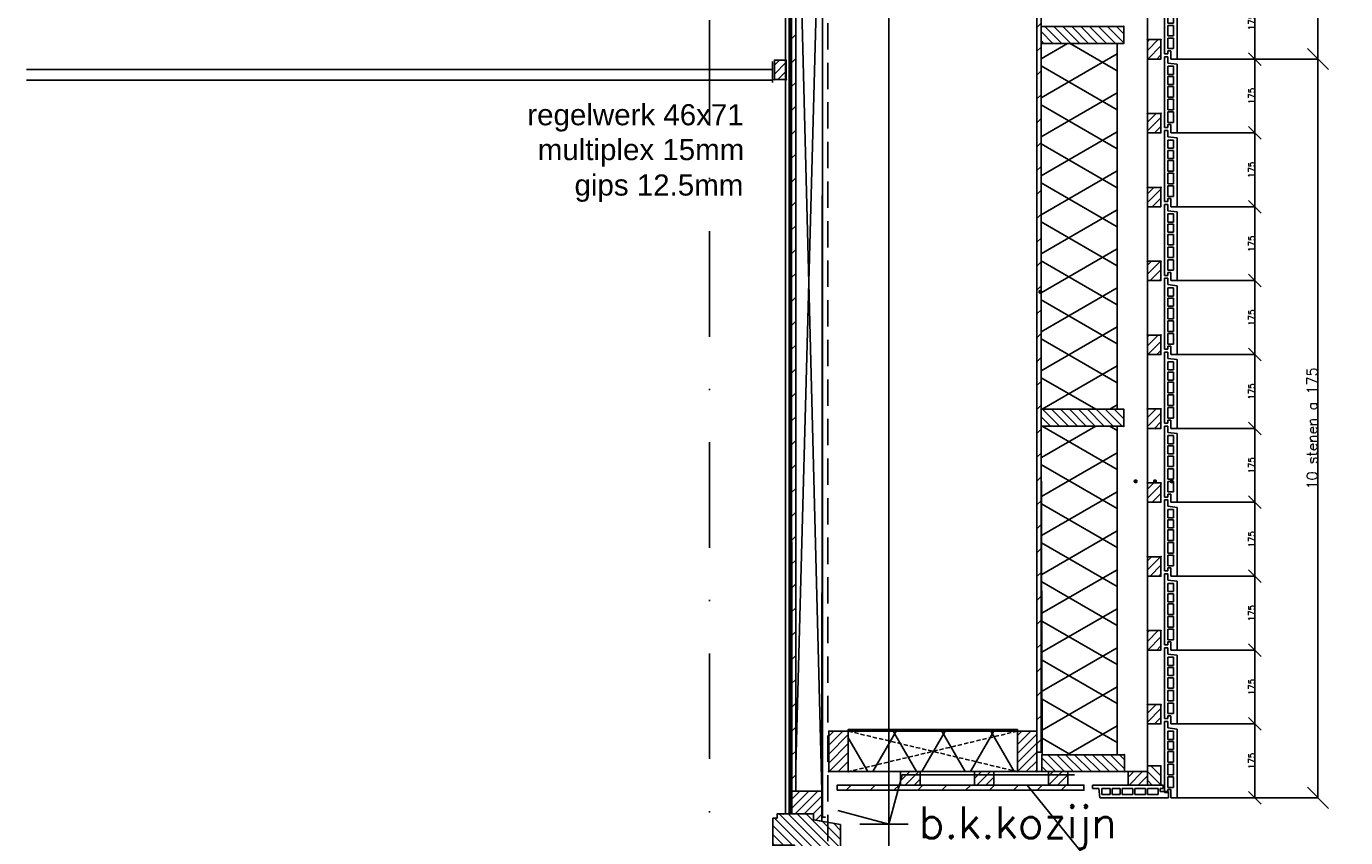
# Model space of a CAD drawing. Extents: x 0 to 317513, y 0 to 193913.
# Tile 100 of 105: x 242395 to 245519, y 161705 to 163627. Entities that reach past the tile are written whole.
import ezdxf

# ---------------------------------------------------------------- set-up
doc = ezdxf.new("R2010")
doc.units = 0
doc.header["$LTSCALE"] = 20
doc.header["$MEASUREMENT"] = 0
doc.header["$PDSIZE"] = -1
for name, pattern in [('DASHDOT', [25, 12.5, -6.25, 0, -6.25]), ('DASHED', [0.75, 0.5, -0.25]), ('DD1', [2.66667, 1.66667, -0.5, 0, -0.5]), ('HIDDEN', [9.375, 6.25, -3.125]), ('HIDDEN2', [4.6875, 3.125, -1.5625])]:
    doc.linetypes.add(name, pattern=pattern)
doc.layers.get('0').update_dxf_attribs({"linetype": 'CONTINUOUS'})
doc.layers.get('DEFPOINTS').update_dxf_attribs({"linetype": 'CONTINUOUS'})
for name, color, linetype in [('A--01A1_ACEER', 1, 'CONTINUOUS'), ('A--A21--_F-23-', 9, 'CONTINUOUS'), ('A--A25--_F--3-', 9, 'CONTINUOUS'), ('A--A35--_F--3-', 9, 'CONTINUOUS'), ('A--A42--_F--3-', 9, 'CONTINUOUS'), ('A--A42--_F-23-', 9, 'CONTINUOUS'), ('A--L21--', 3, 'CONTINUOUS'), ('A--L21--_F--3-', 7, 'CONTINUOUS'), ('A--L21D3_BUITENWAND', 3, 'CONTINUOUS'), ('A--L21DC1_BUITENWAND', 1, 'HIDDEN'), ('A--L25--', 7, 'CONTINUOUS'), ('A--L25--_F-23-', 7, 'CONTINUOUS'), ('A--L28DC1_KONSTRUKTIES', 1, 'HIDDEN2'), ('A--L30--', 7, 'CONTINUOUS'), ('A--L30--_F123-', 7, 'CONTINUOUS'), ('A--L31--', 2, 'CONTINUOUS'), ('A--L31--_F--3-', 7, 'CONTINUOUS'), ('A--L31D1_BUITENKOZIJN', 1, 'CONTINUOUS'), ('A--L35-D2-_PLAFONDS', 2, 'CONTINUOUS'), ('A--L35-D4-_PLAFONDS', 4, 'CONTINUOUS'), ('A--L42--', 7, 'CONTINUOUS'), ('A--L42--_F--3-', 7, 'CONTINUOUS'), ('A--L42--_F-23-', 7, 'CONTINUOUS'), ('A--M$1A-_F123-', 1, 'CONTINUOUS'), ('A--M01A1_MAATVOERING', 1, 'CONTINUOUS'), ('A--M01B1_HOOGTE_MAATV', 1, 'CONTINUOUS'), ('A--T$1A-_F123_20', 1, 'CONTINUOUS'), ('A--T01A-25_TEKST', 2, 'CONTINUOUS'), ('A--T01B2_HOOGTE_MAATV', 2, 'CONTINUOUS'), ('A--T01B3_HOOGTE_MAATV', 3, 'CONTINUOUS'), ('STRAMIEN', 8, 'DD1'), ('X--LR---_CP', 7, 'CONTINUOUS')]:
    doc.layers.add(name, color=color, linetype=linetype)
doc.styles.add('EB2', font='ARIAL.TTF')
doc.styles.add('HOOGTEXT', font='ROMANS.shx', dxfattribs={"height": 2.5})
doc.styles.add('MAATLIJN', font='ROMANS')
doc.dimstyles.new('ALFA25', dxfattribs={"dimscale": 0.3, "dimtxt": 50, "dimasz": 100, "dimexe": 0, "dimexo": 0, "dimgap": 2, "dimtad": 1, "dimdec": 0, "dimzin": 0, "dimdsep": 46, "dimtxsty": 'MAATLIJN', "dimblk1": 'OBLIQUE', "dimblk2": 'OBLIQUE', "dimsah": 1, "dimcen": 0, "dimclrd": 1, "dimclre": 1, "dimclrt": 2, "dimadec": 0, "dimazin": 0, "dimtfac": 0.75, "dimtdec": 4, "dimtix": 1, "dimtmove": 2, "dimatfit": 3, "dimldrblk": 'OBLIQUE', "dimfxl": 0, "dimtvp": 1.5, "dimtolj": 1, "dimtzin": 0, "dimarcsym": 0})
pattern_1 = [(45, (0, 0), (-10.6066, 10.6066), [])]

# ---------------------------------------------------------------- blocks, each defined once
blk = doc.blocks.new('_OBLIQUE')
at = {"color": 0, "linetype": 'ByBlock'}
blk.add_line((-0.5, -0.5), (0.5, 0.5), dxfattribs=at)
blk = doc.blocks.new('*D439')
at = {"layer": 'A--M$1A-_F123-', "color": 1, "lineweight": -2}
for p, q in [((245119.6, 163549.3), (245304.1, 163549.3)), ((245304.1, 163374.3), (245304.1, 163549.3)), ((245119.6, 163374.3), (245304.1, 163374.3))]:
    blk.add_line(p, q, dxfattribs=at)
at = {"layer": 'DEFPOINTS', "color": 0}
for p in [(245119.6, 163549.3), (245304.1, 163549.3), (245119.6, 163374.3)]:
    blk.add_point(p, dxfattribs=at)
at = {"layer": 'A--M$1A-_F123-', "color": 1, "lineweight": -2, "xscale": 30, "yscale": 30, "zscale": 30}
for p, rotation in [((245304.1, 163549.3), 90), ((245304.1, 163374.3), 270)]:
    blk.add_blockref('_OBLIQUE', p, dxfattribs=dict(at, rotation=rotation))
at = {"layer": 'A--M$1A-_F123-', "color": 2, "insert": (245296, 163461.8), "char_height": 15, "attachment_point": 5, "rotation": 90, "style": 'MAATLIJN'}
blk.add_mtext('\\A1;175', dxfattribs=at)
blk = doc.blocks.new('*D440')
at = {"layer": 'A--M$1A-_F123-', "color": 1, "lineweight": -2}
for p, q in [((245119.6, 163724.3), (245304.1, 163724.3)), ((245304.1, 163549.3), (245304.1, 163724.3)), ((245119.6, 163549.3), (245304.1, 163549.3))]:
    blk.add_line(p, q, dxfattribs=at)
at = {"layer": 'DEFPOINTS', "color": 0}
for p in [(245119.6, 163724.3), (245304.1, 163724.3), (245119.6, 163549.3)]:
    blk.add_point(p, dxfattribs=at)
at = {"layer": 'A--M$1A-_F123-', "color": 1, "lineweight": -2, "xscale": 30, "yscale": 30, "zscale": 30}
for p, rotation in [((245304.1, 163724.3), 90), ((245304.1, 163549.3), 270)]:
    blk.add_blockref('_OBLIQUE', p, dxfattribs=dict(at, rotation=rotation))
at = {"layer": 'A--M$1A-_F123-', "color": 2, "insert": (245296, 163636.8), "char_height": 15, "attachment_point": 5, "rotation": 90, "style": 'MAATLIJN'}
blk.add_mtext('\\A1;175', dxfattribs=at)
blk = doc.blocks.new('*D448')
at = {"layer": 'A--M$1A-_F123-', "color": 1, "lineweight": -2}
for p, q in [((245194.4, 163549.3), (245453.3, 163549.3)), ((245453.3, 161799.3), (245453.3, 163549.3)), ((245194.4, 161799.3), (245453.3, 161799.3))]:
    blk.add_line(p, q, dxfattribs=at)
at = {"layer": 'DEFPOINTS', "color": 0}
for p in [(245194.4, 163549.3), (245453.3, 163549.3), (245194.4, 161799.3)]:
    blk.add_point(p, dxfattribs=at)
at = {"layer": 'A--M$1A-_F123-', "color": 1, "lineweight": -2, "xscale": 50, "yscale": 50, "zscale": 50}
for p, rotation in [((245453.3, 163549.3), 90), ((245453.3, 161799.3), 270)]:
    blk.add_blockref('_OBLIQUE', p, dxfattribs=dict(at, rotation=rotation))
at = {"layer": 'A--M$1A-_F123-', "color": 2, "insert": (245439.8, 162674.3), "char_height": 25, "attachment_point": 5, "rotation": 90, "style": 'MAATLIJN'}
blk.add_mtext('\\A1;10 stenen a 175', dxfattribs=at)
blk = doc.blocks.new('*D449')
at = {"layer": 'A--M$1A-_F123-', "color": 1, "lineweight": -2}
for p, q in [((245194.4, 165299.3), (245453.3, 165299.3)), ((245453.3, 163549.3), (245453.3, 165299.3)), ((245194.4, 163549.3), (245453.3, 163549.3))]:
    blk.add_line(p, q, dxfattribs=at)
at = {"layer": 'DEFPOINTS', "color": 0}
for p in [(245194.4, 165299.3), (245453.3, 165299.3), (245194.4, 163549.3)]:
    blk.add_point(p, dxfattribs=at)
at = {"layer": 'A--M$1A-_F123-', "color": 1, "lineweight": -2, "xscale": 50, "yscale": 50, "zscale": 50}
for p, rotation in [((245453.3, 165299.3), 90), ((245453.3, 163549.3), 270)]:
    blk.add_blockref('_OBLIQUE', p, dxfattribs=dict(at, rotation=rotation))
at = {"layer": 'A--M$1A-_F123-', "color": 2, "insert": (245439.8, 164424.3), "char_height": 25, "attachment_point": 5, "rotation": 90, "style": 'MAATLIJN'}
blk.add_mtext('\\A1;10 stenen a 175', dxfattribs=at)
blk = doc.blocks.new('*U742')
at = {"layer": 'A--A42--_F-23-', "linetype": 'Continuous'}
h = blk.add_hatch(dxfattribs=at)
h.set_pattern_fill('ALFALINE', color=256, scale=40, style=0)
h.set_pattern_definition([(45, (-244792.67, -161907.32), (-28.284271, 28.284271), [])])
h.paths.add_polyline_path([(0, 0), (-5, 0), (-5, 3442), (0, 3442), (5, 3442), (5, 0)])
at = {"layer": 'A--L42--_F-23-', "color": 2, "linetype": 'Continuous'}
for points in [[(0, 0), (-5, 0), (-5, 3442), (0, 3442)], [(0, 0), (5, 0), (5, 3442), (0, 3442)]]:
    blk.add_lwpolyline(points, dxfattribs=at)
blk = doc.blocks.new('ARGETON175')
at = {"layer": 'A--L21D3_BUITENWAND'}
for p, q in [((0, 168), (-8, 168)), ((-8, 153), (-8, 168)), ((0, 0), (0, 168)), ((-8, 153), (-30, 150.5)), ((-30, 150.5), (-30, -12.5)), ((-22, 145.5), (-22, 126)), ((-8, 145.5), (-22, 145.5)), ((-8, 126), (-22, 126)), ((-8, 126), (-8, 145.5)), ((-8, 121), (-22, 121)), ((-22, 121), (-22, 102)), ((-22, 102), (-8, 102)), ((-22, 97), (-22, 72)), ((-22, 97), (-8, 97)), ((-8, 102), (-8, 121)), ((-8, 72), (-8, 97)), ((-22, 72), (-8, 72)), ((-22, 67), (-22, 42)), ((-22, 67), (-8, 67)), ((-8, 42), (-8, 67)), ((-22, 42), (-8, 42)), ((-22, 37), (-22, 12)), ((-22, 37), (-8, 37)), ((-8, 12), (-8, 37)), ((-22, 12), (-8, 12)), ((-15, 7), (-15, -12.5)), ((-15, 7), (-8, 7)), ((-8, 7), (-8, 0)), ((-8, 0), (0, 0)), ((-30, -12.5), (-15, -12.5))]:
    blk.add_line(p, q, dxfattribs=at)
blk = doc.blocks.new('NH40_196')
at = {"layer": 'A--A25--_F--3-'}
h = blk.add_hatch(dxfattribs=at)
h.set_pattern_fill('ALFALINE', color=256, scale=15, style=0, pattern_type=2)
h.set_pattern_definition([(45, (-6, 0), (-10.6066, 10.6066), [])])
h.paths.add_polyline_path([(0, 0), (0, 196), (40, 196), (40, 0)])
at = {"layer": 'A--L25--_F-23-', "color": 2, "linetype": 'Continuous'}
blk.add_lwpolyline([(0, 0), (0, 196), (40, 196), (40, 0)], close=True, dxfattribs=at)
at = {"layer": 'X--LR---_CP'}
for p in [(0, 0), (0, 0), (40, 0)]:
    blk.add_point(p, dxfattribs=at)
blk = doc.blocks.new('*D454')
at = {"layer": 'A--M$1A-_F123-', "color": 1, "lineweight": -2}
for p, q in [((245119.6, 162149.3), (245304.1, 162149.3)), ((245304.1, 161974.3), (245304.1, 162149.3)), ((245119.6, 161974.3), (245304.1, 161974.3))]:
    blk.add_line(p, q, dxfattribs=at)
at = {"layer": 'DEFPOINTS', "color": 0}
for p in [(245119.6, 162149.3), (245304.1, 162149.3), (245119.6, 161974.3)]:
    blk.add_point(p, dxfattribs=at)
at = {"layer": 'A--M$1A-_F123-', "color": 1, "lineweight": -2, "xscale": 30, "yscale": 30, "zscale": 30}
for p, rotation in [((245304.1, 162149.3), 90), ((245304.1, 161974.3), 270)]:
    blk.add_blockref('_OBLIQUE', p, dxfattribs=dict(at, rotation=rotation))
at = {"layer": 'A--M$1A-_F123-', "color": 2, "insert": (245296, 162061.8), "char_height": 15, "attachment_point": 5, "rotation": 90, "style": 'MAATLIJN'}
blk.add_mtext('\\A1;175', dxfattribs=at)
blk = doc.blocks.new('*D455')
at = {"layer": 'A--M$1A-_F123-', "color": 1, "lineweight": -2}
for p, q in [((245119.6, 162324.3), (245304.1, 162324.3)), ((245304.1, 162149.3), (245304.1, 162324.3)), ((245119.6, 162149.3), (245304.1, 162149.3))]:
    blk.add_line(p, q, dxfattribs=at)
at = {"layer": 'DEFPOINTS', "color": 0}
for p in [(245119.6, 162324.3), (245304.1, 162324.3), (245119.6, 162149.3)]:
    blk.add_point(p, dxfattribs=at)
at = {"layer": 'A--M$1A-_F123-', "color": 1, "lineweight": -2, "xscale": 30, "yscale": 30, "zscale": 30}
for p, rotation in [((245304.1, 162324.3), 90), ((245304.1, 162149.3), 270)]:
    blk.add_blockref('_OBLIQUE', p, dxfattribs=dict(at, rotation=rotation))
at = {"layer": 'A--M$1A-_F123-', "color": 2, "insert": (245296, 162236.8), "char_height": 15, "attachment_point": 5, "rotation": 90, "style": 'MAATLIJN'}
blk.add_mtext('\\A1;175', dxfattribs=at)
blk = doc.blocks.new('*D456')
at = {"layer": 'A--M$1A-_F123-', "color": 1, "lineweight": -2}
for p, q in [((245119.6, 162499.3), (245304.1, 162499.3)), ((245304.1, 162324.3), (245304.1, 162499.3)), ((245119.6, 162324.3), (245304.1, 162324.3))]:
    blk.add_line(p, q, dxfattribs=at)
at = {"layer": 'DEFPOINTS', "color": 0}
for p in [(245119.6, 162499.3), (245304.1, 162499.3), (245119.6, 162324.3)]:
    blk.add_point(p, dxfattribs=at)
at = {"layer": 'A--M$1A-_F123-', "color": 1, "lineweight": -2, "xscale": 30, "yscale": 30, "zscale": 30}
for p, rotation in [((245304.1, 162499.3), 90), ((245304.1, 162324.3), 270)]:
    blk.add_blockref('_OBLIQUE', p, dxfattribs=dict(at, rotation=rotation))
at = {"layer": 'A--M$1A-_F123-', "color": 2, "insert": (245296, 162411.8), "char_height": 15, "attachment_point": 5, "rotation": 90, "style": 'MAATLIJN'}
blk.add_mtext('\\A1;175', dxfattribs=at)
blk = doc.blocks.new('*D457')
at = {"layer": 'A--M$1A-_F123-', "color": 1, "lineweight": -2}
for p, q in [((245119.6, 162674.3), (245304.1, 162674.3)), ((245304.1, 162499.3), (245304.1, 162674.3)), ((245119.6, 162499.3), (245304.1, 162499.3))]:
    blk.add_line(p, q, dxfattribs=at)
at = {"layer": 'DEFPOINTS', "color": 0}
for p in [(245119.6, 162674.3), (245304.1, 162674.3), (245119.6, 162499.3)]:
    blk.add_point(p, dxfattribs=at)
at = {"layer": 'A--M$1A-_F123-', "color": 1, "lineweight": -2, "xscale": 30, "yscale": 30, "zscale": 30}
for p, rotation in [((245304.1, 162674.3), 90), ((245304.1, 162499.3), 270)]:
    blk.add_blockref('_OBLIQUE', p, dxfattribs=dict(at, rotation=rotation))
at = {"layer": 'A--M$1A-_F123-', "color": 2, "insert": (245296, 162586.8), "char_height": 15, "attachment_point": 5, "rotation": 90, "style": 'MAATLIJN'}
blk.add_mtext('\\A1;175', dxfattribs=at)
blk = doc.blocks.new('*D458')
at = {"layer": 'A--M$1A-_F123-', "color": 1, "lineweight": -2}
for p, q in [((245119.6, 162849.3), (245304.1, 162849.3)), ((245304.1, 162674.3), (245304.1, 162849.3)), ((245119.6, 162674.3), (245304.1, 162674.3))]:
    blk.add_line(p, q, dxfattribs=at)
at = {"layer": 'DEFPOINTS', "color": 0}
for p in [(245119.6, 162849.3), (245304.1, 162849.3), (245119.6, 162674.3)]:
    blk.add_point(p, dxfattribs=at)
at = {"layer": 'A--M$1A-_F123-', "color": 1, "lineweight": -2, "xscale": 30, "yscale": 30, "zscale": 30}
for p, rotation in [((245304.1, 162849.3), 90), ((245304.1, 162674.3), 270)]:
    blk.add_blockref('_OBLIQUE', p, dxfattribs=dict(at, rotation=rotation))
at = {"layer": 'A--M$1A-_F123-', "color": 2, "insert": (245296, 162761.8), "char_height": 15, "attachment_point": 5, "rotation": 90, "style": 'MAATLIJN'}
blk.add_mtext('\\A1;175', dxfattribs=at)
blk = doc.blocks.new('*D459')
at = {"layer": 'A--M$1A-_F123-', "color": 1, "lineweight": -2}
for p, q in [((245119.6, 163024.3), (245304.1, 163024.3)), ((245304.1, 162849.3), (245304.1, 163024.3)), ((245119.6, 162849.3), (245304.1, 162849.3))]:
    blk.add_line(p, q, dxfattribs=at)
at = {"layer": 'DEFPOINTS', "color": 0}
for p in [(245119.6, 163024.3), (245304.1, 163024.3), (245119.6, 162849.3)]:
    blk.add_point(p, dxfattribs=at)
at = {"layer": 'A--M$1A-_F123-', "color": 1, "lineweight": -2, "xscale": 30, "yscale": 30, "zscale": 30}
for p, rotation in [((245304.1, 163024.3), 90), ((245304.1, 162849.3), 270)]:
    blk.add_blockref('_OBLIQUE', p, dxfattribs=dict(at, rotation=rotation))
at = {"layer": 'A--M$1A-_F123-', "color": 2, "insert": (245296, 162936.8), "char_height": 15, "attachment_point": 5, "rotation": 90, "style": 'MAATLIJN'}
blk.add_mtext('\\A1;175', dxfattribs=at)
blk = doc.blocks.new('*D460')
at = {"layer": 'A--M$1A-_F123-', "color": 1, "lineweight": -2}
for p, q in [((245119.6, 163199.3), (245304.1, 163199.3)), ((245304.1, 163024.3), (245304.1, 163199.3)), ((245119.6, 163024.3), (245304.1, 163024.3))]:
    blk.add_line(p, q, dxfattribs=at)
at = {"layer": 'DEFPOINTS', "color": 0}
for p in [(245119.6, 163199.3), (245304.1, 163199.3), (245119.6, 163024.3)]:
    blk.add_point(p, dxfattribs=at)
at = {"layer": 'A--M$1A-_F123-', "color": 1, "lineweight": -2, "xscale": 30, "yscale": 30, "zscale": 30}
for p, rotation in [((245304.1, 163199.3), 90), ((245304.1, 163024.3), 270)]:
    blk.add_blockref('_OBLIQUE', p, dxfattribs=dict(at, rotation=rotation))
at = {"layer": 'A--M$1A-_F123-', "color": 2, "insert": (245296, 163111.8), "char_height": 15, "attachment_point": 5, "rotation": 90, "style": 'MAATLIJN'}
blk.add_mtext('\\A1;175', dxfattribs=at)
blk = doc.blocks.new('*D461')
at = {"layer": 'A--M$1A-_F123-', "color": 1, "lineweight": -2}
for p, q in [((245119.6, 163374.3), (245304.1, 163374.3)), ((245304.1, 163199.3), (245304.1, 163374.3)), ((245119.6, 163199.3), (245304.1, 163199.3))]:
    blk.add_line(p, q, dxfattribs=at)
at = {"layer": 'DEFPOINTS', "color": 0}
for p in [(245119.6, 163374.3), (245304.1, 163374.3), (245119.6, 163199.3)]:
    blk.add_point(p, dxfattribs=at)
at = {"layer": 'A--M$1A-_F123-', "color": 1, "lineweight": -2, "xscale": 30, "yscale": 30, "zscale": 30}
for p, rotation in [((245304.1, 163374.3), 90), ((245304.1, 163199.3), 270)]:
    blk.add_blockref('_OBLIQUE', p, dxfattribs=dict(at, rotation=rotation))
at = {"layer": 'A--M$1A-_F123-', "color": 2, "insert": (245296, 163286.8), "char_height": 15, "attachment_point": 5, "rotation": 90, "style": 'MAATLIJN'}
blk.add_mtext('\\A1;175', dxfattribs=at)
blk = doc.blocks.new('*D462')
at = {"layer": 'A--M$1A-_F123-', "color": 1, "lineweight": -2}
for p, q in [((245119.6, 163549.3), (245304.1, 163549.3)), ((245304.1, 163374.3), (245304.1, 163549.3)), ((245119.6, 163374.3), (245304.1, 163374.3))]:
    blk.add_line(p, q, dxfattribs=at)
at = {"layer": 'DEFPOINTS', "color": 0}
for p in [(245119.6, 163549.3), (245304.1, 163549.3), (245119.6, 163374.3)]:
    blk.add_point(p, dxfattribs=at)
at = {"layer": 'A--M$1A-_F123-', "color": 1, "lineweight": -2, "xscale": 30, "yscale": 30, "zscale": 30}
for p, rotation in [((245304.1, 163549.3), 90), ((245304.1, 163374.3), 270)]:
    blk.add_blockref('_OBLIQUE', p, dxfattribs=dict(at, rotation=rotation))
at = {"layer": 'A--M$1A-_F123-', "color": 2, "insert": (245296, 163461.8), "char_height": 15, "attachment_point": 5, "rotation": 90, "style": 'MAATLIJN'}
blk.add_mtext('\\A1;175', dxfattribs=at)
blk = doc.blocks.new('*D463')
at = {"layer": 'A--M$1A-_F123-', "color": 1, "lineweight": -2}
for p, q in [((245119.6, 161974.3), (245304.1, 161974.3)), ((245304.1, 161799.3), (245304.1, 161974.3)), ((245119.6, 161799.3), (245304.1, 161799.3))]:
    blk.add_line(p, q, dxfattribs=at)
at = {"layer": 'DEFPOINTS', "color": 0}
for p in [(245119.6, 161974.3), (245304.1, 161974.3), (245119.6, 161799.3)]:
    blk.add_point(p, dxfattribs=at)
at = {"layer": 'A--M$1A-_F123-', "color": 1, "lineweight": -2, "xscale": 30, "yscale": 30, "zscale": 30}
for p, rotation in [((245304.1, 161974.3), 90), ((245304.1, 161799.3), 270)]:
    blk.add_blockref('_OBLIQUE', p, dxfattribs=dict(at, rotation=rotation))
at = {"layer": 'A--M$1A-_F123-', "color": 2, "insert": (245296, 161886.8), "char_height": 15, "attachment_point": 5, "rotation": 90, "style": 'MAATLIJN'}
blk.add_mtext('\\A1;175', dxfattribs=at)
blk = doc.blocks.new('HOUT46X32')
at = {"layer": 'A--A25--_F--3-'}
h = blk.add_hatch(dxfattribs=at)
h.set_pattern_fill('ALFALINE', color=256, scale=15, style=0, pattern_type=2)
h.set_pattern_definition(pattern_1)
h.paths.add_polyline_path([(0, 0), (0, 46), (32, 46), (32, 0)])
at = {"layer": 'A--L25--_F-23-', "color": 2, "linetype": 'Continuous'}
blk.add_lwpolyline([(0, 0), (0, 46), (32, 46), (32, 0)], close=True, dxfattribs=at)
at = {"layer": 'X--LR---_CP'}
for p in [(0, 0), (0, 0), (32, 0)]:
    blk.add_point(p, dxfattribs=at)
blk = doc.blocks.new('Q020259-')
at = {"layer": 'A--A25--_F--3-'}
h = blk.add_hatch(dxfattribs=at)
h.set_pattern_fill('ALFALINE', color=256, scale=15, style=0, pattern_type=2)
h.set_pattern_definition(pattern_1)
h.paths.add_polyline_path([(0, 0), (0, 46), (28, 46), (28, 0)])
at = {"layer": 'A--L25--_F-23-', "color": 2, "linetype": 'Continuous'}
blk.add_lwpolyline([(0, 0), (0, 46), (28, 46), (28, 0)], close=True, dxfattribs=at)
at = {"layer": 'X--LR---_CP'}
for p in [(0, 0), (0, 0), (28, 0)]:
    blk.add_point(p, dxfattribs=at)
blk = doc.blocks.new('*U741')
at = {"layer": 'A--A42--_F-23-', "linetype": 'Continuous'}
h = blk.add_hatch(dxfattribs=at)
h.set_pattern_fill('ALFALINE', color=256, scale=40, style=0)
h.set_pattern_definition([(45, (-244211.62, -164279.662), (-28.284271, 28.284271), [])])
h.paths.add_polyline_path([(0, 0), (5, 0), (5.1, -2464.9), (0.1, -2464.9), (-4.9, -2464.9), (-5, 0)])
at = {"layer": 'A--L42--_F-23-', "color": 2, "linetype": 'Continuous'}
for points in [[(0, 0), (-5, 0), (-4.9, -2464.9), (0.1, -2464.9)], [(0, 0), (5, 0), (5.1, -2464.9), (0.1, -2464.9)]]:
    blk.add_lwpolyline(points, dxfattribs=at)
blk = doc.blocks.new('*U740')
at = {"layer": 'A--A42--_F--3-', "linetype": 'Continuous'}
h = blk.add_hatch(dxfattribs=at)
h.set_pattern_fill('ALFALINE', color=256, scale=40, angle=45, style=0)
h.set_pattern_definition([(90, (-244198.544, -161761.32), (-40, 7e-15), [])])
h.paths.add_polyline_path([(0, 0), (-6.2, 0), (-6.2, 2518), (0, 2518), (6.2, 2518), (6.2, 0)])
at = {"layer": 'A--L42--_F--3-', "color": 3, "linetype": 'Continuous'}
for points in [[(0, 0), (-6.2, 0), (-6.2, 2518), (0, 2518)], [(0, 0), (-6.2, 0), (-6.2, 2518), (0, 2518)], [(0, 0), (-6.2, 0), (-6.2, 2518), (0, 2518)], [(0, 0), (6.2, 0), (6.2, 2518), (0, 2518)]]:
    blk.add_lwpolyline(points, dxfattribs=at)
blk = doc.blocks.new('HOOGTEP')
at = {"layer": 'A--M01A1_MAATVOERING'}
for p, q in [((0, 0), (0.624, 2.33)), ((0.624, 2.33), (8.794, 2.33)), ((-2.415, 0.647), (0, 0))]:
    blk.add_line(p, q, dxfattribs=at)
at = {"layer": 'A--M01B1_HOOGTE_MAATV'}
blk.add_line((-1.379, 0), (0.911, 0), dxfattribs=at)
at = {"layer": 'A--T01B2_HOOGTE_MAATV', "style": 'HOOGTEXT', "flags": 4}
blk.add_attdef('TEKST', (1.84, -0.671), '', height=1.5, dxfattribs=at)
at = {"layer": 'A--T01B3_HOOGTE_MAATV', "style": 'HOOGTEXT', "flags": 4}
blk.add_attdef('HOOGTE', (1.673, 3.819), '', height=1.75, dxfattribs=at)
blk = doc.blocks.new('Q020283-')
at = {"layer": 'A--A25--_F--3-'}
h = blk.add_hatch(dxfattribs=at)
h.set_pattern_fill('ALFALINE', color=256, scale=15, style=0, pattern_type=2)
h.set_pattern_definition(pattern_1)
h.paths.add_polyline_path([(0, 0), (0, 96), (46, 96), (46, 0)])
at = {"layer": 'A--L25--_F-23-', "color": 2, "linetype": 'Continuous'}
blk.add_lwpolyline([(0, 0), (0, 96), (46, 96), (46, 0)], close=True, dxfattribs=at)
at = {"layer": 'X--LR---_CP'}
for p in [(0, 0), (0, 0), (46, 0)]:
    blk.add_point(p, dxfattribs=at)
blk = doc.blocks.new('*U739')
at = {"layer": 'A--L30--_F123-', "color": 1, "linetype": 'Continuous'}
blk.add_lwpolyline([(0, 0), (-7.5, 0), (-7.2, 2525.8), (0.3, 2525.8)], dxfattribs=at)
blk.add_lwpolyline([(0, 0), (-7.5, 0), (-7.2, 2525.8), (0.3, 2525.8)], dxfattribs=at)
blk = doc.blocks.new('*U734')
at = {"layer": 'A--A21--_F-23-', "linetype": 'Continuous'}
h = blk.add_hatch(dxfattribs=at)
h.set_pattern_fill('ALFAISO', color=256, scale=100, style=0)
h.set_pattern_definition([(60, (4e-12, -50), (-86.603, 50), []), (120, (4e-12, -50), (-86.603, -50), [])])
h.paths.add_polyline_path([(0, 0), (0, 50), (400.7, 50), (400.7, 0), (400.7, -50), (0, -50)])
at = {"layer": 'A--L21--_F--3-', "color": 3, "linetype": 'Continuous'}
for points in [[(0, 0), (0, 50), (400.7, 50), (400.7, 0)], [(0, 0), (0, -50), (400.7, -50), (400.7, 0)]]:
    blk.add_lwpolyline(points, dxfattribs=at)
blk = doc.blocks.new('*U728')
at = {"layer": 'A--A42--_F-23-', "linetype": 'Continuous'}
h = blk.add_hatch(dxfattribs=at)
h.set_pattern_fill('ALFALINE', color=256, scale=40, style=0)
h.set_pattern_definition([(45, (-244314.955, -161823.32), (-28.284271, 28.284271), [])])
h.paths.add_polyline_path([(0, 0), (0, 6), (584.1, 6), (584.1, 0), (584.1, -6), (0, -6)])
at = {"layer": 'A--L42--_F-23-', "color": 2, "linetype": 'Continuous'}
for points in [[(0, 0), (0, 6), (584.1, 6), (584.1, 0)], [(0, 0), (0, -6), (584.1, -6), (584.1, 0)]]:
    blk.add_lwpolyline(points, dxfattribs=at)

msp = doc.modelspace()

# ---------------------------------------------------------------- hatches: boundary and pattern name
at = {"layer": 'A--A21--_F-23-'}
h = msp.add_hatch(dxfattribs=at)
h.set_pattern_fill('ALFAISO', color=256, scale=80, angle=270, style=0, pattern_type=2)
h.set_pattern_definition([(210, (357263.615, 59156.506), (-40, 69.282032), []), (150, (357263.615, 59156.506), (40, 69.282032), [])])
h.paths.add_polyline_path([(244798.1, 163585.8), (244978.1, 163585.8), (244978.1, 162719.6), (244798.1, 162719.6)])
h = msp.add_hatch(dxfattribs=at)
h.set_pattern_fill('ALFAISO', color=256, scale=80, angle=270, style=0, pattern_type=2)
h.set_pattern_definition([(150, (357263.615, 266242.6), (-40, -69.282032), []), (210, (357263.615, 266242.6), (40, -69.282032), [])])
h.paths.add_polyline_path([(244800.6, 161901.3), (244978.1, 161901.3), (244978.1, 162679.6), (244798.1, 162679.6)])
at = {"layer": 'A--A35--_F--3-'}
h = msp.add_hatch(dxfattribs=at)
h.set_pattern_fill('ALFALINE', color=256, scale=15, angle=90, style=0, pattern_type=2)
h.set_pattern_definition([(45, (243740.254, 161392.308), (10.6066, -10.6066), [])])
h.paths.add_polyline_path([(244278.6, 161814.7), (244207.6, 161814.7), (244207.6, 161761.3), (244258.6, 161761.3), (244258.6, 161747.3), (244278.6, 161743.7)])
h = msp.add_hatch(dxfattribs=at)
h.set_pattern_fill('ALFALINE', color=256, scale=15, style=0, pattern_type=2)
h.set_pattern_definition([(135, (243740.241, 161392.308), (10.6066, 10.6066), [])])
h.paths.add_polyline_path([(244289.6, 161666.3), (244213.6, 161666.3), (244213.6, 161687.3), (244162.6, 161687.3), (244162.6, 161751.3), (244172.6, 161751.3), (244172.6, 161761.3), (244258.6, 161761.3), (244258.6, 161747.3), (244322.6, 161735.9), (244322.6, 161666.3), (244307.6, 161666.3), (244299.6, 161680.3), (244289.6, 161680.3)])

# ---------------------------------------------------------------- linework, layer by layer
at = {"layer": 'A--01A1_ACEER'}
for p, q in [((244278.6, 161814.7), (244216.6, 164233.3)), ((244216.6, 161875.3), (244280.3, 164233.3)), ((244280.3, 164233.3), (244278.6, 161814.7)), ((244162.6, 155247.1), (244162.6, 161751.3))]:
    msp.add_line(p, q, dxfattribs=at)
at = {"layer": 'A--L21--'}
for points in [[(244798.1, 163585.8), (244978.1, 163585.8), (244978.1, 162719.6), (244798.1, 162719.6)], [(244800.6, 161901.3), (244978.1, 161901.3), (244978.1, 162679.6), (244798.1, 162679.6)]]:
    msp.add_lwpolyline(points, close=True, dxfattribs=at)
at = {"layer": 'A--L21DC1_BUITENWAND'}
msp.add_line((245099.6, 161799.3), (245099.6, 161814.3), dxfattribs=at)
at = {"layer": 'A--L28DC1_KONSTRUKTIES'}
msp.add_line((244292.6, 164009.3), (244292.6, 160959.3), dxfattribs=at)
at = {"layer": 'A--L31--'}
for p, q in [((245049.6, 165317.4), (245049.6, 163579.3)), ((245049.6, 163634.8), (245049.6, 161829.3)), ((245049.6, 161861.3), (244295, 161861.3))]:
    msp.add_line(p, q, dxfattribs=at)
at = {"layer": 'A--L31--_F--3-', "color": 2, "linetype": 'Continuous'}
msp.add_lwpolyline([(244278.6, 161814.7), (244207.6, 161814.7), (244207.6, 161761.3), (244258.6, 161761.3), (244258.6, 161747.3), (244278.6, 161743.7), (244278.6, 161814.7)], close=True, dxfattribs=at)
at = {"layer": 'A--L31D1_BUITENKOZIJN'}
for p, q in [((244207.6, 162405.7), (244207.6, 161814.7)), ((244341, 161957.3), (244741.7, 161957.3))]:
    msp.add_line(p, q, dxfattribs=at)
at = {"layer": 'A--L31D1_BUITENKOZIJN', "linetype": 'DASHED'}
for p, q in [((244341, 161957.3), (244741.7, 161861.3)), ((244741.7, 161957.3), (244341, 161861.3))]:
    msp.add_line(p, q, dxfattribs=at)
at = {"layer": 'A--L31D1_BUITENKOZIJN', "color": 2}
msp.add_lwpolyline([(244289.6, 161666.3), (244213.6, 161666.3), (244213.6, 161687.3), (244162.6, 161687.3), (244162.6, 161751.3), (244172.6, 161751.3), (244172.6, 161761.3), (244258.6, 161761.3), (244258.6, 161747.3), (244322.6, 161735.9), (244322.6, 161666.3), (244307.6, 161666.3), (244299.6, 161680.3), (244289.6, 161680.3)], close=True, dxfattribs=at)
at = {"layer": 'A--L35-D2-_PLAFONDS'}
msp.add_lwpolyline([(242394.7, 163524.1), (244161.9, 163524.1), (244161.9, 163499.1), (242394.7, 163499.1)], dxfattribs=at)
at = {"layer": 'A--L35-D4-_PLAFONDS'}
msp.add_line((244161.9, 163493.5), (244161.9, 163543.5), dxfattribs=at)
at = {"layer": 'A--T$1A-_F123_20', "const_width": 4.75}
for points in [[(244793.2, 162997.8, 1), (244798.4, 162997.8, 1)], [(245018.9, 162549, 1), (245024.2, 162549, 1)], [(245064.8, 162549, 1), (245070, 162549, 1)], [(245104.5, 162549, 1), (245109.7, 162549, 1)]]:
    msp.add_lwpolyline(points, format="xyb", close=True, dxfattribs=at)
at = {"layer": 'A--T01A-25_TEKST'}
msp.add_line((245045.7, 161483.1), (244764.4, 161829.3), dxfattribs=at)
at = {"layer": 'STRAMIEN', "linetype": 'Continuous'}
msp.add_line((244437.5, 147648.9), (244437.5, 168252), dxfattribs=at)
at = {"layer": 'STRAMIEN', "linetype": 'DASHDOT'}
msp.add_line((244012.6, 168142.5), (244012.6, 148770), dxfattribs=at)
at = {"layer": 'X--LR---_CP', "color": 1}
msp.add_point((244187.6, 161761.3), dxfattribs=at)

# ---------------------------------------------------------------- block references
at = {"xscale": -1}
for p in [(245089.6, 163561.8), (245089.6, 163386.8), (245089.6, 163211.8), (245089.6, 163036.8), (245089.6, 162861.8), (245089.6, 162686.8), (245089.6, 162511.8), (245089.6, 162336.8), (245089.6, 162161.8), (245089.6, 161986.8), (245089.6, 161811.8)]:
    msp.add_blockref('ARGETON175', p, dxfattribs=at)
ref = msp.add_blockref('HOOGTEP', (244437.5, 161736.9), dxfattribs=dict(xscale=50, yscale=50, zscale=50))
ref.add_attrib('TEKST', 'b.k.kozijn', (244508, 161703.4), dxfattribs={"layer": 'A--T01B2_HOOGTE_MAATV', "height": 75, "style": 'HOOGTEXT', "flags": 4})
ref.add_attrib('HOOGTE', '11112+P', (244437.5, 161559.9), dxfattribs={"layer": 'A--T01B3_HOOGTE_MAATV', "height": 87.5, "style": 'HOOGTEXT', "flags": 4})
at = {"rotation": 90}
msp.add_blockref('ARGETON175', (245087.1, 161829.3), dxfattribs=at)
at = {"layer": 'A--L21--'}
msp.add_blockref('*U734', (244341, 161911.3), dxfattribs=at)
at = {"layer": 'A--L25--'}
for name, p, rotation in [('NH40_196', (244993.6, 163586.3), 90), ('HOUT46X32', (245081.6, 163595.3), 180), ('HOUT46X32', (245081.6, 163420.3), 180), ('HOUT46X32', (245081.6, 163245.3), 180), ('HOUT46X32', (245081.6, 163070.3), 180), ('HOUT46X32', (245081.6, 162895.3), 180), ('NH40_196', (244993.6, 162679.6), 90), ('HOUT46X32', (245081.6, 162720.3), 180), ('HOUT46X32', (245081.6, 162545.3), 180), ('HOUT46X32', (245081.6, 162370.3), 180), ('HOUT46X32', (245081.6, 162195.3), 180), ('HOUT46X32', (245081.6, 162020.3), 180), ('NH40_196', (244995.1, 161861.3), 90)]:
    msp.add_blockref(name, p, dxfattribs=dict(at, rotation=rotation))
for name, p in [('Q020259-', (244166.1, 163500.6)), ('Q020283-', (244295, 161861.3)), ('Q020283-', (244741.7, 161861.3))]:
    msp.add_blockref(name, p, dxfattribs=at)
at = {"layer": 'A--L25--', "xscale": -1}
msp.add_blockref('HOUT46X32', (245081.6, 161829.3), dxfattribs=at)
at = {"layer": 'A--L25--', "xscale": -1, "rotation": 270}
for p in [(244465.1, 161829.3), (244640.1, 161829.3), (244815.1, 161829.3), (245003.6, 161829.3)]:
    msp.add_blockref('HOUT46X32', p, dxfattribs=at)
at = {"layer": 'A--L30--'}
msp.add_blockref('*U739', (244287.5, 161753.5), dxfattribs=at)
at = {"layer": 'A--L42--'}
for name, p in [('*U742', (244792.7, 161907.3)), ('*U740', (244198.5, 161761.3)), ('*U741', (244211.6, 164279.7)), ('*U728', (244315, 161823.3))]:
    msp.add_blockref(name, p, dxfattribs=at)

# ---------------------------------------------------------------- texts
at = {"layer": 'A--T$1A-_F123_20', "style": 'EB2'}
for s, p in [('regelwerk 46x71', (243581, 163392.3)), ('multiplex 15mm ', (243605.8, 163309.7)), ('gips 12.5mm', (243692.8, 163225.8))]:
    msp.add_text(s, height=50, dxfattribs=at).set_placement(p)

# ---------------------------------------------------------------- dimensions: what is measured, and where the dimension line sits
at = {"layer": 'A--M$1A-_F123-'}
for base, p1, p2, picture, middle in [((245453.3, 165299.3), (245194.4, 163549.3), (245194.4, 165299.3), '*D449', (245439.8, 164424.3)), ((245453.3, 163549.3), (245194.4, 161799.3), (245194.4, 163549.3), '*D448', (245439.8, 162674.3))]:
    dim = msp.add_linear_dim(base=base, p1=p1, p2=p2, angle=90, text='10 stenen a 175', dimstyle='ALFA25', override={"dimscale": 0.5}, dxfattribs=at)
    dim.commit()
    dim.dimension.update_dxf_attribs({"geometry": picture, "text_midpoint": middle})
for base, p1, p2, picture, middle in [((245304.1, 163724.3), (245119.6, 163549.3), (245119.6, 163724.3), '*D440', (245296, 163636.8)), ((245304.1, 163549.3), (245119.6, 163374.3), (245119.6, 163549.3), '*D439', (245296, 163461.8)), ((245304.1, 163549.3), (245119.6, 163374.3), (245119.6, 163549.3), '*D462', (245296, 163461.8)), ((245304.1, 163374.3), (245119.6, 163199.3), (245119.6, 163374.3), '*D461', (245296, 163286.8)), ((245304.1, 163199.3), (245119.6, 163024.3), (245119.6, 163199.3), '*D460', (245296, 163111.8)), ((245304.1, 163024.3), (245119.6, 162849.3), (245119.6, 163024.3), '*D459', (245296, 162936.8)), ((245304.1, 162849.3), (245119.6, 162674.3), (245119.6, 162849.3), '*D458', (245296, 162761.8)), ((245304.1, 162674.3), (245119.6, 162499.3), (245119.6, 162674.3), '*D457', (245296, 162586.8)), ((245304.1, 162499.3), (245119.6, 162324.3), (245119.6, 162499.3), '*D456', (245296, 162411.8)), ((245304.1, 162324.3), (245119.6, 162149.3), (245119.6, 162324.3), '*D455', (245296, 162236.8)), ((245304.1, 162149.3), (245119.6, 161974.3), (245119.6, 162149.3), '*D454', (245296, 162061.8)), ((245304.1, 161974.3), (245119.6, 161799.3), (245119.6, 161974.3), '*D463', (245296, 161886.8))]:
    dim = msp.add_linear_dim(base=base, p1=p1, p2=p2, angle=90, dimstyle='ALFA25', override={"dimscale": 0.3}, dxfattribs=at)
    dim.commit()
    dim.dimension.update_dxf_attribs({"geometry": picture, "text_midpoint": middle})

doc.saveas('drawing.dxf')
